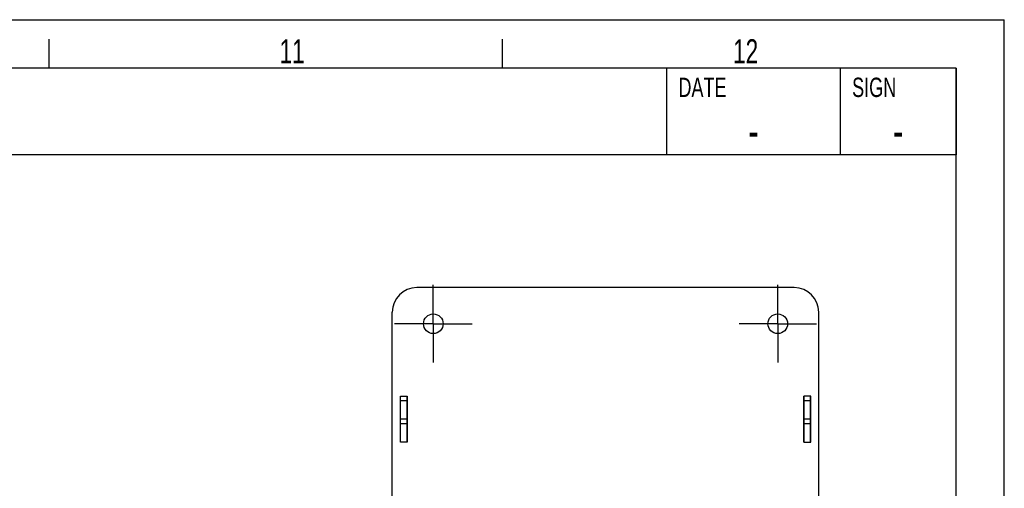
# Model space of a CAD drawing. Extents: x 0 to 594, y 0 to 420.
# Tile 64 of 64: x 492 to 594, y 371 to 420. Entities that reach past the tile are written whole.
import ezdxf

# ---------------------------------------------------------------- set-up
doc = ezdxf.new("R2010")
doc.units = 0
doc.header["$LTSCALE"] = 32.67
doc.linetypes.add('CENTER', pattern=[0.6, 0.375, -0.075, 0.075, -0.075])
for name, color, linetype in [('123045_DXF_CONTINUOUS_LINE', 7, 'CONTINUOUS'), ('124366_DXF_AXIS', 7, 'CONTINUOUS'), ('124366_DXF_CONTINUOUS_LINE', 7, 'CONTINUOUS'), ('PRX_3000-160_2D_DWG_DXF_FO', 7, 'CONTINUOUS')]:
    doc.layers.add(name, color=color, linetype=linetype)
doc.styles.get("Standard").update_dxf_attribs({"font": 'txt', "width": 0.7})
doc.styles.add('TEXTSTYLE_2', font='txt', dxfattribs={"width": 0.7})

msp = doc.modelspace()

# ---------------------------------------------------------------- linework, layer by layer
at = {"layer": '123045_DXF_CONTINUOUS_LINE', "color": 7, "linetype": 'CONTINUOUS'}
for p, q in [((531.42663, 380.53881), (531.42663, 381.04881)), ((532.10663, 380.53881), (532.10663, 381.04881)), ((573.23813, 380.53881), (573.23813, 381.04881)), ((573.91813, 380.53881), (573.91813, 381.04881)), ((531.42663, 376.28881), (531.42663, 380.53881)), ((532.10663, 380.53881), (531.42663, 380.53881)), ((532.10663, 376.28881), (532.10663, 380.53881)), ((573.91813, 380.53881), (573.23813, 380.53881)), ((573.23813, 376.28881), (573.23813, 380.53881)), ((573.91813, 376.28881), (573.91813, 380.53881)), ((532.10663, 378.66881), (531.42663, 378.66881)), ((573.91813, 378.66881), (573.23813, 378.66881)), ((532.10663, 378.15881), (531.42663, 378.15881)), ((573.91813, 378.15881), (573.23813, 378.15881))]:
    msp.add_line(p, q, dxfattribs=at)
at = {"layer": '124366_DXF_AXIS', "color": 7, "linetype": 'CENTER'}
for p, q in [((534.82663, 388.52881), (534.82663, 392.54881)), ((570.52663, 388.52881), (570.52663, 392.54881)), ((534.82663, 388.52881), (530.80663, 388.52881)), ((534.82663, 388.52881), (534.82663, 384.50881)), ((534.82663, 388.52881), (538.84663, 388.52881)), ((570.52663, 388.52881), (566.50663, 388.52881)), ((570.52663, 388.52881), (570.52663, 384.50881)), ((570.52663, 388.52881), (574.54663, 388.52881))]:
    msp.add_line(p, q, dxfattribs=at)
at = {"layer": '124366_DXF_CONTINUOUS_LINE', "color": 7, "linetype": 'CONTINUOUS'}
for p, q in [((572.22663, 392.26881), (533.12663, 392.26881)), ((530.57663, 354.86881), (530.57663, 389.71881)), ((574.77663, 354.86881), (574.77663, 389.71881)), ((531.40963, 376.28881), (531.40963, 381.04881)), ((531.40963, 381.04881), (532.12363, 381.04881)), ((532.12363, 381.04881), (532.12363, 376.28881)), ((573.94363, 381.04881), (573.22963, 381.04881)), ((573.22963, 381.04881), (573.22963, 376.28881)), ((573.94363, 376.28881), (573.94363, 381.04881)), ((532.12363, 376.28881), (531.40963, 376.28881)), ((573.22963, 376.28881), (573.94363, 376.28881))]:
    msp.add_line(p, q, dxfattribs=at)
for centre in [(534.82663, 388.52881), (570.52663, 388.52881)]:
    msp.add_circle(centre, 1.02, dxfattribs=at)
for centre, start, end in [((533.12663, 389.71881), 90, 180), ((572.22663, 389.71881), 0, 90)]:
    msp.add_arc(centre, 2.55, start, end, dxfattribs=at)
at = {"layer": 'PRX_3000-160_2D_DWG_DXF_FO', "color": 7, "linetype": 'CONTINUOUS'}
for p, q in [((0, 420), (594, 420)), ((594, 0), (594, 420)), ((495, 415), (495, 418)), ((542, 415), (542, 418)), ((589, 415), (25, 415)), ((589, 414.99996), (418.5, 414.99996)), ((559, 414.99996), (559, 405.99996)), ((577, 414.99996), (577, 405.99996)), ((589, 5), (589, 415)), ((589, 414.99996), (589, 405.99996)), ((589, 405.99996), (418.5, 405.99996))]:
    msp.add_line(p, q, dxfattribs=at)

# ---------------------------------------------------------------- texts
at = {"layer": 'PRX_3000-160_2D_DWG_DXF_FO', "color": 2, "linetype": 'CONTINUOUS'}
for s, insert, char_height, width, attachment_point in [('11', (518.89085, 417.97664), 2.5, 4.2857143, 1), ('12', (565.89085, 417.97664), 2.5, 5.0892857, 1), ('-', (568, 410.24996), 3.5, 4.75, 2), ('-', (583, 410.24996), 3.5, 4.75, 2)]:
    msp.add_mtext(s, dxfattribs=dict(at, insert=insert, char_height=char_height, width=width, attachment_point=attachment_point))
at = {"layer": 'PRX_3000-160_2D_DWG_DXF_FO', "color": 2, "linetype": 'CONTINUOUS', "char_height": 2, "width": 5.6, "attachment_point": 1, "style": 'TEXTSTYLE_2'}
for s, insert in [('DATE', (560.225, 413.99996)), ('SIGN', (578.225, 413.99996))]:
    msp.add_mtext(s, dxfattribs=dict(at, insert=insert))

doc.saveas('drawing.dxf')
